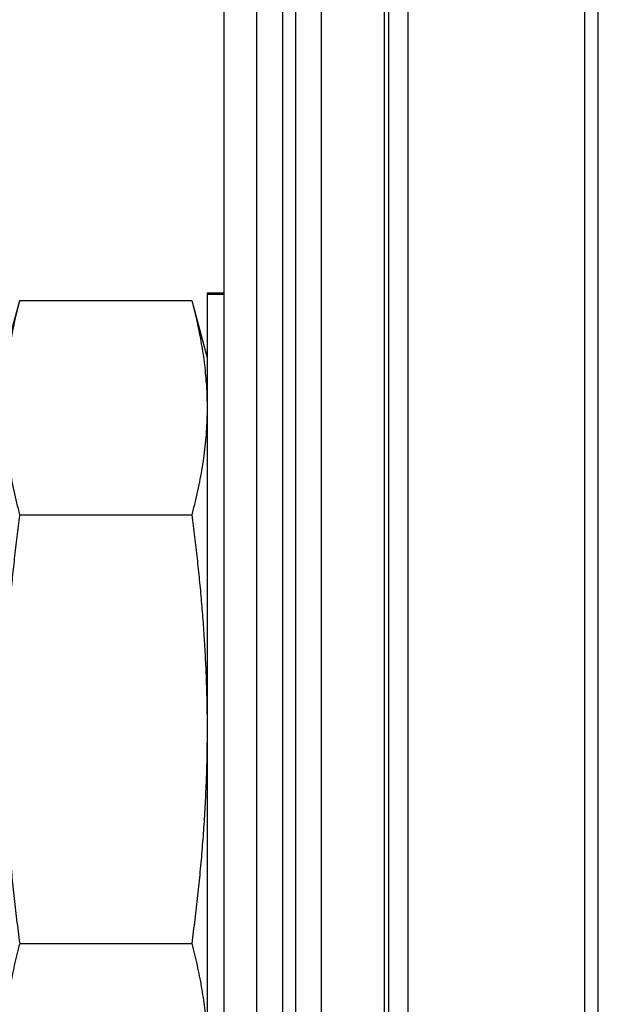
# Model space of a CAD drawing. Header units: inches. Extents: x 0.2 to 16.8, y 0.1 to 10.8.
# Tile 40 of 44: x 10.838 to 11.106, y 6.185 to 6.641. Entities that reach past the tile are written whole.
import ezdxf

# ---------------------------------------------------------------- set-up
doc = ezdxf.new("R2010")
doc.units = ezdxf.units.IN
doc.header["$LTSCALE"] = 0.935
doc.header["$MEASUREMENT"] = 0
doc.layers.get('0').update_dxf_attribs({"linetype": 'CONTINUOUS'})
doc.layers.add('DIMENSIONS', color=7, linetype='CONTINUOUS')
doc.styles.get("Standard").update_dxf_attribs({"font": 'txt', "width": 0.8})
doc.dimstyles.new('DIMSTYLE_1', dxfattribs={"dimtxt": 0.125, "dimasz": 0.18, "dimexe": 0.18, "dimexo": 0.0625, "dimgap": 0.09, "dimtad": 0, "dimtih": 1, "dimtoh": 1, "dimdec": 3, "dimzin": 4, "dimdsep": 46, "dimtxsty": 'STANDARD', "dimblk": '_FILLED', "dimblk1": '_FILLED', "dimblk2": '_FILLED', "dimcen": 0.09, "dimadec": 0, "dimazin": 0, "dimtp": 0.01, "dimtm": 0.01, "dimtfac": 1, "dimtdec": 3, "dimtofl": 0, "dimtmove": 0, "dimatfit": 3, "dimldrblk": '_FILLED', "dimfxl": 1, "dimtolj": 1, "dimtzin": 4, "dimarcsym": 0})

# ---------------------------------------------------------------- blocks, each defined once
blk = doc.blocks.new('*D14')
at = {"layer": 'DIMENSIONS', "color": 2, "linetype": 'CONTINUOUS'}
blk.add_line((10.61625, 6.48085), (10.61625, 8.62929), dxfattribs=at)
at = {"layer": 'DIMENSIONS', "color": 2, "linetype": 'CONTINUOUS', "width": 0.8}
for s, p in [(']', (10.67875, 10.11679)), ('10.96', (10.67875, 9.61679)), ('[', (10.67875, 9.51679)), ('.432', (10.67875, 8.99179)), ('6X ', (10.67875, 8.69179))]:
    blk.add_text(s, height=0.125, rotation=90, dxfattribs=at).set_placement(p)
blk = doc.blocks.new('_FILLED')
at = {"color": 0, "linetype": 'BYBLOCK'}
blk.add_solid([(0, 0), (-1, 0.1736), (-1, -0.1736)], dxfattribs=at)

msp = doc.modelspace()

# ---------------------------------------------------------------- linework, layer by layer
at = {"color": 7, "linetype": 'CONTINUOUS'}
for p, q in [((10.94777, 2.87479), (10.94777, 7.94179)), ((10.97777, 2.87479), (10.97777, 7.94179)), ((10.93277, 2.88479), (10.93277, 7.93179)), ((11.00901, 3.43799), (11.00901, 7.43799)), ((10.92477, 6.51437), (10.92477, 6.10979)), ((10.93277, 6.51437), (10.92477, 6.51437)), ((10.83077, 6.48435), (10.8379, 6.51097)), ((10.8379, 6.51096), (10.91764, 6.51096)), ((10.91764, 6.51097), (10.92477, 6.48435)), ((10.93277, 6.51379), (10.92477, 6.51379)), ((10.8379, 6.41165), (10.91764, 6.41165)), ((10.8379, 6.21305), (10.91764, 6.21305))]:
    msp.add_line(p, q, dxfattribs=at)
at = {"color": 9, "linetype": 'CONTINUOUS'}
for p, q in [((10.95977, 7.94179), (10.95977, 2.87479)), ((10.96577, 7.94179), (10.96577, 2.87479)), ((11.00697, 3.22879), (11.00697, 7.58779)), ((11.01797, 3.43799), (11.01797, 7.43799)), ((11.09988, 3.43799), (11.09988, 7.43799)), ((11.10615, 3.43799), (11.10615, 7.43799))]:
    msp.add_line(p, q, dxfattribs=at)
at = {"color": 7, "linetype": 'CONTINUOUS'}
for points, knots in [([(10.8379, 6.51096), (10.83745, 6.50927), (10.83658, 6.50591), (10.8354, 6.50089), (10.83434, 6.49593), (10.83341, 6.49099), (10.83262, 6.48606), (10.83195, 6.48113), (10.83143, 6.47619), (10.83105, 6.47124), (10.83082, 6.46628), (10.83077, 6.46296), (10.83077, 6.46131)], [0, 0, 0, 0, 0.104327, 0.206656, 0.307465, 0.407213, 0.506346, 0.605143, 0.703834, 0.802498, 0.9012, 1, 1, 1, 1]), ([(10.91764, 6.51096), (10.91809, 6.50927), (10.91896, 6.50591), (10.92014, 6.50089), (10.9212, 6.49593), (10.92212, 6.49099), (10.92292, 6.48606), (10.92358, 6.48113), (10.92409, 6.47636), (10.92433, 6.47324), (10.92443, 6.47177)], [0, 0, 0, 0, 0.131741, 0.260961, 0.388259, 0.514219, 0.639401, 0.764159, 0.888783, 1, 1, 1, 1]), ([(10.92446, 6.47124), (10.92456, 6.46958), (10.92472, 6.46628), (10.92477, 6.46296), (10.92477, 6.46131)], [0, 0, 0, 0, 0.49975, 1, 1, 1, 1]), ([(10.83077, 6.46131), (10.83077, 6.45946), (10.83083, 6.45576), (10.83112, 6.45023), (10.83159, 6.44472), (10.83224, 6.43923), (10.83305, 6.43374), (10.83403, 6.42826), (10.83516, 6.42277), (10.83645, 6.41722), (10.8374, 6.41352), (10.8379, 6.41165)], [0, 0, 0, 0, 0.110202, 0.220254, 0.330214, 0.440126, 0.550158, 0.660623, 0.772017, 0.884938, 1, 1, 1, 1]), ([(10.92477, 6.46131), (10.92477, 6.45946), (10.92471, 6.45576), (10.92442, 6.45023), (10.92395, 6.44472), (10.9233, 6.43923), (10.92249, 6.43374), (10.92151, 6.42826), (10.92038, 6.42277), (10.91909, 6.41722), (10.91814, 6.41352), (10.91764, 6.41165)], [0, 0, 0, 0, 0.110202, 0.220254, 0.330214, 0.440126, 0.550158, 0.660623, 0.772017, 0.884938, 1, 1, 1, 1]), ([(10.8379, 6.41165), (10.83745, 6.40827), (10.83658, 6.40154), (10.8354, 6.39151), (10.83434, 6.38157), (10.83341, 6.37169), (10.83262, 6.36184), (10.83195, 6.35198), (10.83143, 6.3421), (10.83105, 6.33221), (10.83082, 6.32228), (10.83077, 6.31566), (10.83077, 6.31235)], [0, 0, 0, 0, 0.102864, 0.204141, 0.304282, 0.40372, 0.502869, 0.601973, 0.701221, 0.80064, 0.900235, 1, 1, 1, 1]), ([(10.91764, 6.41165), (10.91809, 6.40827), (10.91896, 6.40154), (10.92014, 6.39151), (10.9212, 6.38157), (10.92212, 6.37169), (10.92292, 6.36184), (10.92358, 6.35198), (10.92411, 6.3421), (10.92449, 6.33221), (10.92472, 6.32228), (10.92477, 6.31566), (10.92477, 6.31235)], [0, 0, 0, 0, 0.102864, 0.204141, 0.304282, 0.40372, 0.502869, 0.601973, 0.701221, 0.80064, 0.900235, 1, 1, 1, 1]), ([(10.83077, 6.31235), (10.83077, 6.30865), (10.83083, 6.30127), (10.83112, 6.29021), (10.83159, 6.27919), (10.83223, 6.2682), (10.83305, 6.25724), (10.83403, 6.24628), (10.83516, 6.23529), (10.83645, 6.2242), (10.8374, 6.21678), (10.8379, 6.21305)], [0, 0, 0, 0, 0.111281, 0.222312, 0.333059, 0.44349, 0.553703, 0.663963, 0.774721, 0.886539, 1, 1, 1, 1]), ([(10.92477, 6.31235), (10.92477, 6.30865), (10.92471, 6.30127), (10.92442, 6.29021), (10.92395, 6.27919), (10.9233, 6.2682), (10.92249, 6.25724), (10.92151, 6.24628), (10.92038, 6.23529), (10.91909, 6.2242), (10.91814, 6.21678), (10.91764, 6.21305)], [0, 0, 0, 0, 0.111281, 0.222312, 0.333059, 0.44349, 0.553703, 0.663963, 0.774721, 0.886539, 1, 1, 1, 1]), ([(10.8379, 6.21305), (10.83745, 6.21136), (10.83658, 6.208), (10.8354, 6.20298), (10.83434, 6.19801), (10.83341, 6.19307), (10.83262, 6.18814), (10.83195, 6.18321), (10.83143, 6.17828), (10.83105, 6.17332), (10.83082, 6.16836), (10.83077, 6.16505), (10.83077, 6.16339)], [0, 0, 0, 0, 0.104327, 0.206656, 0.307465, 0.407213, 0.506346, 0.605143, 0.703834, 0.802498, 0.9012, 1, 1, 1, 1]), ([(10.91764, 6.21305), (10.91809, 6.21136), (10.91896, 6.208), (10.92014, 6.20298), (10.9212, 6.19801), (10.92212, 6.19307), (10.92292, 6.18814), (10.92358, 6.18321), (10.92411, 6.17828), (10.92449, 6.17332), (10.92472, 6.16836), (10.92477, 6.16505), (10.92477, 6.16339)], [0, 0, 0, 0, 0.104327, 0.206656, 0.307465, 0.407213, 0.506346, 0.605143, 0.703834, 0.802498, 0.9012, 1, 1, 1, 1])]:
    msp.add_open_spline(points, degree=3, knots=knots, dxfattribs=at)
msp.add_open_spline([(10.92443, 6.47177), (10.92444, 6.47159), (10.92445, 6.47141), (10.92446, 6.47124)], degree=3, dxfattribs=at)

# ---------------------------------------------------------------- dimensions: what is measured, and where the dimension line sits
at = {"layer": 'DIMENSIONS', "color": 2, "linetype": 'CONTINUOUS'}
dim = msp.add_ordinate_dim(feature_location=(10.61625, 6.48085), offset=(0, 2.14844), dtype=1, origin=(11.04777, 7.94179), text='6X <>', dimstyle='DIMSTYLE_1', dxfattribs=at)
dim.commit()
dim.dimension.update_dxf_attribs({"geometry": '*D14', "text_midpoint": (10.61625, 9.45429)})

doc.saveas('drawing.dxf')
